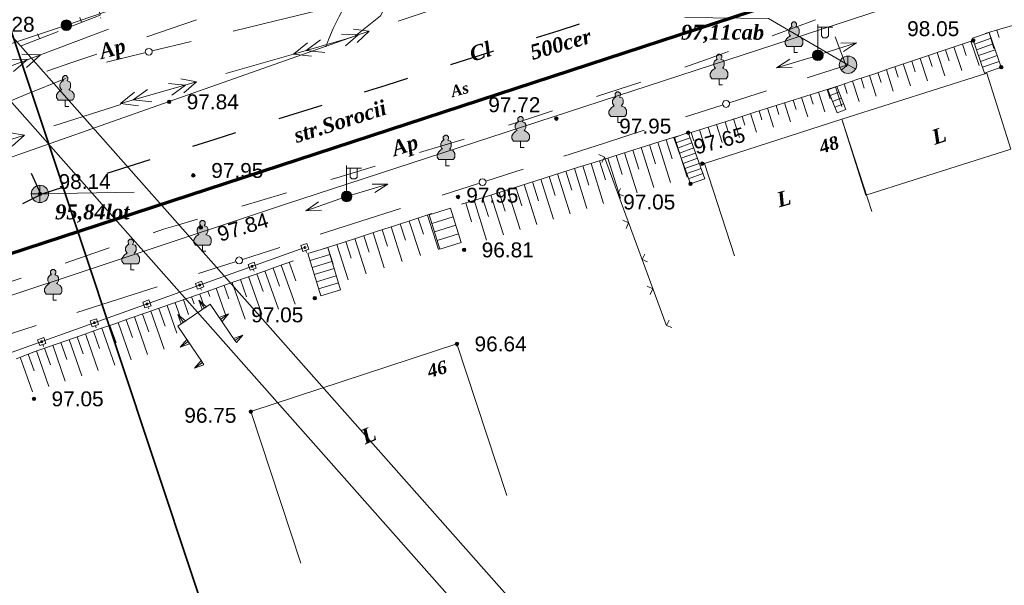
# Model space of a CAD drawing. Header units: millimetres. Extents: x 9396 to 25236, y 15106 to 31102.
# Tile 55 of 256: x 10199 to 10311, y 16457 to 16521. Entities that reach past the tile are written whole.
import ezdxf
from ezdxf.enums import TextEntityAlignment as Align

# ---------------------------------------------------------------- set-up
doc = ezdxf.new("R2010")
doc.units = ezdxf.units.MM
doc.linetypes.add('DIVIDE', pattern=[1.25, 0.5, -0.25, 0, -0.25, 0, -0.25])
doc.linetypes.add('HIDDEN', pattern=[0.375, 0.25, -0.125])
for name, color, linetype, lineweight, true_color in [('1001010', 7, 'Continuous', 9, 0x000000), ('10010110', 7, 'Continuous', 20, 0xa25100), ('10010212', 7, 'Continuous', 9, 0x000000), ('10010230', 7, 'Continuous', 20, 0x000000), ('1060000', 7, 'Continuous', 9, 0x000000), ('2030003', 7, 'Continuous', 9, 0x000000), ('21100200', 7, 'HIDDEN', 0, 0x800080), ('3000105', 7, 'DIVIDE', 9, 0x000000), ('3000130', 7, 'Continuous', 9, 0x000000), ('3000220', 7, 'Continuous', 9, 0x000000), ('3000260', 7, 'Continuous', 9, 0x000000), ('4000210', 7, 'Continuous', 9, 0x000000), ('5010210', 7, 'Continuous', 20, 0x008000), ('5010320', 7, 'Continuous', 20, 0x800000), ('5010430', 7, 'Continuous', 9, 0x000000), ('6011210', 1, 'Continuous', 9, 0xff0000), ('6011300', 1, 'Continuous', 20, 0xff0000), ('8010110', 7, 'Continuous', 20, 0x0080ff), ('8010200', 7, 'Continuous', 9, 0x000000), ('9010120', 7, 'Continuous', 20, 0x000000), ('9010200', 7, 'Continuous', 9, 0x000000)]:
    doc.layers.add(name, color=color, linetype=linetype, lineweight=lineweight, true_color=true_color)
for name, color, linetype, lineweight in [('text', 7, 'Continuous', 15), ('Канализация', 1, 'Continuous', 70), ('Рамка', 7, 'Continuous', 35)]:
    doc.layers.add(name, color=color, linetype=linetype, lineweight=lineweight)
doc.styles.add('1', font='timesbi.ttf', dxfattribs={"height": 0.00127})
doc.styles.add('10', font='timesbi.ttf', dxfattribs={"height": 0.001481})
doc.styles.add('12', font='timesbi.ttf', dxfattribs={"height": 0.001693})
doc.styles.add('13', font='timesbi.ttf', dxfattribs={"height": 0.001693})
doc.styles.add('2', font='timesbi.ttf', dxfattribs={"height": 0.001693})
doc.styles.add('3', font='timesbi.ttf', dxfattribs={"height": 0.001693})
doc.styles.add('9', font='timesbi.ttf', dxfattribs={"height": 0.001693})
doc.styles.add('F2', font='arial.ttf', dxfattribs={"height": 0.001693})

# ---------------------------------------------------------------- blocks, each defined once
blk = doc.blocks.new('SYMBOL21100200')
at = {"true_color": 0x800080}
h = blk.add_hatch(color=216, dxfattribs=at)
edge = h.paths.add_edge_path()
edge.add_arc((0, 0), 0.1, 0, 360)
at = {"color": 216, "linetype": 'Continuous', "lineweight": 0, "true_color": 0x800080}
blk.add_circle((0, 0), 0.1, dxfattribs=at)
blk = doc.blocks.new('SYMBOL5010430')
at = {"true_color": 0xffffff}
h = blk.add_hatch(color=7, dxfattribs=at)
edge = h.paths.add_edge_path()
edge.add_arc((0, 0), 0.495, 0, 360)
at = {"color": 18, "linetype": 'Continuous', "lineweight": 0, "true_color": 0x000000, "flags": 128}
for points in [[(-0.495, 0), (0.495, 0)], [(0, -0.495), (0, 0.495)]]:
    blk.add_lwpolyline(points, dxfattribs=at)
at = {"color": 18, "linetype": 'Continuous', "lineweight": 0, "true_color": 0x000000}
blk.add_circle((0, 0), 0.495, dxfattribs=at)
blk = doc.blocks.new('SYMBOL9010200')
at = {"true_color": 0xffffff}
h = blk.add_hatch(color=7, dxfattribs=at)
edge = h.paths.add_edge_path()
edge.add_arc((0.01, 0), 0.495, 0, 360)
at = {"color": 18, "linetype": 'Continuous', "lineweight": 0, "true_color": 0x000000, "flags": 128}
for points in [[(0.0025, 0.0025), (-0.3845, -0.3005)], [(0.0025, 0.007), (-0.007, 0.495)], [(0.005, 0), (0.44, -0.238)]]:
    blk.add_lwpolyline(points, dxfattribs=at)
at = {"color": 18, "linetype": 'Continuous', "lineweight": 0, "true_color": 0x000000}
blk.add_circle((0.01, 0), 0.495, dxfattribs=at)
blk = doc.blocks.new('SYMBOL2030003')
at = {"true_color": 0xffffff}
h = blk.add_hatch(color=7, dxfattribs=at)
edge = h.paths.add_edge_path()
edge.add_arc((0, 0), 0.3, 0, 360)
at = {"true_color": 0x000000}
h = blk.add_hatch(color=18, dxfattribs=at)
edge = h.paths.add_edge_path()
edge.add_arc((0, 0), 0.1, 0, 360)
at = {"color": 18, "linetype": 'Continuous', "lineweight": 0, "true_color": 0x000000, "flags": 128}
for points in [[(0, 0.3), (0, 1.75)], [(0, 1.6), (0.85, 1.6)], [(0.2, 1.6), (0.2, 1.1), (0.3, 1), (0.5, 1), (0.6, 1.1), (0.6, 1.6)]]:
    blk.add_lwpolyline(points, dxfattribs=at)
at = {"color": 18, "linetype": 'Continuous', "lineweight": 0, "true_color": 0x000000}
for radius in [0.3, 0.1]:
    blk.add_circle((0, 0), radius, dxfattribs=at)
blk = doc.blocks.new('SYMBOL4000210')
at = {"true_color": 0xffffff}
blk.add_hatch(color=7, dxfattribs=at).paths.add_polyline_path([(0.05, 1.75), (-0.05, 1.75), (-0.15, 1.65), (-0.15, 1.55), (-0.1, 1.45), (-0.15, 1.45), (-0.25, 1.35), (-0.3, 1.25), (-0.3, 1.1), (-0.25, 1), (-0.2, 0.95), (-0.3, 0.9), (-0.35, 0.85), (-0.4, 0.8), (-0.5, 0.65), (-0.5, 0.5), (-0.4, 0.35), (-0.3, 0.35), (-0.1, 0.35), (0, 0.35), (0.15, 0.35), (0.4, 0.35), (0.45, 0.4), (0.5, 0.5), (0.5, 0.7), (0.4, 0.85), (0.2, 0.95), (0.25, 1), (0.3, 1.1), (0.3, 1.3), (0.25, 1.4), (0.1, 1.45), (0.15, 1.55), (0.15, 1.65)])
at = {"color": 18, "linetype": 'Continuous', "lineweight": 0, "true_color": 0x000000, "flags": 128}
blk.add_lwpolyline([(0.05, 1.75), (-0.05, 1.75), (-0.15, 1.65), (-0.15, 1.55), (-0.1, 1.45), (-0.15, 1.45), (-0.25, 1.35), (-0.3, 1.25), (-0.3, 1.1), (-0.25, 1), (-0.2, 0.95), (-0.3, 0.9), (-0.35, 0.85), (-0.4, 0.8), (-0.5, 0.65), (-0.5, 0.5), (-0.4, 0.35), (-0.3, 0.35), (-0.1, 0.35), (0, 0.35), (0.15, 0.35), (0.4, 0.35), (0.45, 0.4), (0.5, 0.5), (0.5, 0.7), (0.4, 0.85), (0.2, 0.95), (0.25, 1), (0.3, 1.1), (0.3, 1.3), (0.25, 1.4), (0.1, 1.45), (0.15, 1.55), (0.15, 1.65), (0.05, 1.75)], close=True, dxfattribs=at)
blk.add_lwpolyline([(0, 0.35), (0, 0), (0.2, 0)], dxfattribs=at)
blk = doc.blocks.new('SYMBOL8010200')
at = {"true_color": 0x000000}
h = blk.add_hatch(color=18, dxfattribs=at)
edge = h.paths.add_edge_path()
edge.add_arc((0, 0), 0.3, 0, 360)
at = {"color": 18, "linetype": 'Continuous', "lineweight": 0, "true_color": 0x000000}
blk.add_circle((0, 0), 0.3, dxfattribs=at)

msp = doc.modelspace()

# ---------------------------------------------------------------- linework, layer by layer
at = {"layer": '1001010', "color": 253}
for p, q in [((10295.33, 16501.13, 181.34), (10292.6, 16509.74, 181.34)), ((10280.37, 16494.23, 175.12), (10276.99, 16504.7, 175.12))]:
    msp.add_line(p, q, dxfattribs=at)
for points in [[(10292.6, 16509.74, 181.34), (10309.07, 16514.96, 181.34), (10311.8, 16506.35, 181.34), (10295.33, 16501.13, 181.34)], [(10276.99, 16504.7, 175.12), (10292.6, 16509.74, 175.12), (10295.98, 16499.27, 175.12)], [(10254.5, 16467, 114.16), (10248.85, 16484.22, 125.68), (10225.43, 16476.53, 125.68), (10231.09, 16459.31, 114.16)]]:
    msp.add_polyline3d(points, dxfattribs=at)
at = {"layer": '10010110'}
msp.add_polyline3d([(10242.43, 16531.38, 91.3), (10240.44, 16529.05, 81.22), (10238.78, 16526.87, 71.61), (10237.41, 16524.86, 63.28), (10236.32, 16523.05, 57.06), (10235.46, 16521.43, 53.74), (10234.8, 16520.04, 54.13), (10234.3, 16518.88, 59.04), (10233.95, 16517.98, 69.29)], dxfattribs=at)
at = {"layer": '10010212', "color": 253}
for p, q in [((10310.64, 16520, 103.78), (10312.4, 16520.52, 103.78)), ((10308.88, 16519.48, 103.78), (10310.64, 16520, 103.78)), ((10309.32, 16519.61, 103.78), (10309.86, 16517.79, 103.78)), ((10310.2, 16519.87, 103.78), (10310.45, 16519.01, 103.78)), ((10307.73, 16518.77, 114.22), (10305.81, 16518.12, 114.22)), ((10306.29, 16518.28, 114.22), (10306.73, 16516.98, 114.22)), ((10307.25, 16518.61, 114.22), (10308.18, 16515.86, 114.22)), ((10303.89, 16517.47, 114.22), (10301.97, 16516.83, 114.22)), ((10303.41, 16517.31, 114.22), (10304.28, 16514.69, 114.22)), ((10305.81, 16518.12, 114.22), (10303.89, 16517.47, 114.22)), ((10304.37, 16517.64, 114.22), (10304.8, 16516.37, 114.22)), ((10305.33, 16517.96, 114.22), (10306.23, 16515.27, 114.22)), ((10300.05, 16516.18, 114.22), (10298.13, 16515.53, 114.22)), ((10299.57, 16516.02, 114.22), (10300.38, 16513.52, 114.22)), ((10301.97, 16516.83, 114.22), (10300.05, 16516.18, 114.22)), ((10300.53, 16516.34, 114.22), (10300.93, 16515.14, 114.22)), ((10301.49, 16516.66, 114.22), (10302.33, 16514.1, 114.22)), ((10302.45, 16516.99, 114.22), (10302.86, 16515.75, 114.22)), ((10296.21, 16514.88, 114.22), (10294.28, 16514.24, 114.22)), ((10298.13, 16515.53, 114.22), (10296.21, 16514.88, 114.22)), ((10296.69, 16515.05, 114.22), (10297.06, 16513.9, 114.22)), ((10297.65, 16515.37, 114.22), (10298.43, 16512.93, 114.22)), ((10298.61, 16515.69, 114.22), (10298.99, 16514.52, 114.22)), ((10294.28, 16514.24, 114.22), (10292.36, 16513.59, 114.22)), ((10292.84, 16513.75, 114.22), (10293.19, 16512.67, 114.22)), ((10293.8, 16514.07, 114.22), (10294.54, 16511.76, 114.22)), ((10294.77, 16514.4, 114.22), (10295.12, 16513.29, 114.22)), ((10295.73, 16514.72, 114.22), (10296.49, 16512.35, 114.22)), ((10290.43, 16512.97, 114.22), (10288.5, 16512.36, 114.22)), ((10289.95, 16512.82, 114.22), (10290.65, 16510.6, 114.22)), ((10292.37, 16513.58, 114.22), (10290.43, 16512.97, 114.22)), ((10290.92, 16513.12, 114.22), (10291.25, 16512.06, 114.22)), ((10291.88, 16513.43, 114.22), (10292.59, 16511.18, 114.22)), ((10286.57, 16511.75, 114.22), (10284.63, 16511.14, 114.22)), ((10286.08, 16511.6, 114.22), (10286.77, 16509.43, 114.22)), ((10288.5, 16512.36, 114.22), (10286.57, 16511.75, 114.22)), ((10287.05, 16511.9, 114.22), (10287.38, 16510.86, 114.22)), ((10288.02, 16512.21, 114.22), (10288.71, 16510.01, 114.22)), ((10288.98, 16512.51, 114.22), (10289.31, 16511.46, 114.22)), ((10282.7, 16510.53, 114.22), (10280.77, 16509.92, 114.22)), ((10282.22, 16510.38, 114.22), (10282.88, 16508.27, 114.22)), ((10284.63, 16511.14, 114.22), (10282.7, 16510.53, 114.22)), ((10283.18, 16510.68, 114.22), (10283.5, 16509.67, 114.22)), ((10284.15, 16510.99, 114.22), (10284.82, 16508.85, 114.22)), ((10285.12, 16511.29, 114.22), (10285.44, 16510.27, 114.22)), ((10278.83, 16509.31, 114.22), (10276.9, 16508.7, 114.22)), ((10280.77, 16509.92, 114.22), (10278.83, 16509.31, 114.22)), ((10279.31, 16509.46, 114.22), (10279.63, 16508.48, 114.22)), ((10280.28, 16509.77, 114.22), (10280.94, 16507.68, 114.22)), ((10281.25, 16510.07, 114.22), (10281.56, 16509.07, 114.22)), ((10276.9, 16508.7, 114.22), (10274.96, 16508.09, 114.22)), ((10275.45, 16508.25, 114.22), (10275.75, 16507.28, 114.22)), ((10276.41, 16508.55, 114.22), (10277.06, 16506.52, 114.22)), ((10277.38, 16508.85, 114.22), (10277.69, 16507.88, 114.22)), ((10278.35, 16509.16, 114.22), (10279, 16507.1, 114.22)), ((10272.16, 16507.27, 140.02), (10270.26, 16506.67, 140.02)), ((10271.68, 16507.12, 140.02), (10273.12, 16502.56, 140.02)), ((10274.06, 16507.87, 140.02), (10272.16, 16507.27, 140.02)), ((10272.63, 16507.42, 140.02), (10273.31, 16505.26, 140.02)), ((10273.58, 16507.72, 140.02), (10275.02, 16503.16, 140.02)), ((10268.36, 16506.07, 140.02), (10266.46, 16505.47, 140.02)), ((10267.88, 16505.92, 140.02), (10269.32, 16501.37, 140.02)), ((10270.26, 16506.67, 140.02), (10268.36, 16506.07, 140.02)), ((10268.83, 16506.22, 140.02), (10269.51, 16504.07, 140.02)), ((10269.78, 16506.52, 140.02), (10271.22, 16501.97, 140.02)), ((10270.73, 16506.82, 140.02), (10271.41, 16504.66, 140.02)), ((10264.56, 16504.87, 140.02), (10262.66, 16504.28, 140.02)), ((10266.46, 16505.47, 140.02), (10264.56, 16504.87, 140.02)), ((10265.04, 16505.02, 140.02), (10265.72, 16502.87, 140.02)), ((10265.99, 16505.32, 140.02), (10267.42, 16500.78, 140.02)), ((10266.94, 16505.62, 140.02), (10267.62, 16503.47, 140.02)), ((10260.76, 16503.68, 140.02), (10258.87, 16503.08, 140.02)), ((10262.66, 16504.28, 140.02), (10260.76, 16503.68, 140.02)), ((10261.24, 16503.83, 140.02), (10261.92, 16501.68, 140.02)), ((10262.19, 16504.13, 140.02), (10263.62, 16499.59, 140.02)), ((10263.14, 16504.43, 140.02), (10263.82, 16502.27, 140.02)), ((10264.09, 16504.72, 140.02), (10265.52, 16500.18, 140.02)), ((10258.87, 16503.08, 140.02), (10256.97, 16502.48, 140.02)), ((10257.44, 16502.63, 140.02), (10258.12, 16500.48, 140.02)), ((10258.39, 16502.93, 140.02), (10259.82, 16498.4, 140.02)), ((10259.34, 16503.23, 140.02), (10260.02, 16501.08, 140.02)), ((10260.29, 16503.53, 140.02), (10261.72, 16498.99, 140.02)), ((10255.07, 16501.88, 140.02), (10253.17, 16501.28, 140.02)), ((10253.65, 16501.43, 140.02), (10254.32, 16499.29, 140.02)), ((10254.59, 16501.73, 140.02), (10256.02, 16497.21, 140.02)), ((10256.97, 16502.48, 140.02), (10255.07, 16501.88, 140.02)), ((10255.54, 16502.03, 140.02), (10256.22, 16499.89, 140.02)), ((10256.49, 16502.33, 140.02), (10257.92, 16497.8, 140.02)), ((10251.27, 16500.68, 140.02), (10249.37, 16500.08, 140.02)), ((10250.8, 16500.53, 140.02), (10252.22, 16496.02, 140.02)), ((10253.17, 16501.28, 140.02), (10251.27, 16500.68, 140.02)), ((10251.75, 16500.83, 140.02), (10252.42, 16498.69, 140.02)), ((10252.7, 16501.13, 140.02), (10254.12, 16496.61, 140.02)), ((10249.85, 16500.23, 140.02), (10250.52, 16498.09, 140.02)), ((10243.94, 16498.35, 140.02), (10241.88, 16497.68, 140.02)), ((10243.43, 16498.18, 140.02), (10244.7, 16494.26, 140.02)), ((10246, 16499.02, 140.02), (10243.94, 16498.35, 140.02)), ((10244.46, 16498.51, 140.02), (10245.05, 16496.67, 140.02)), ((10245.49, 16498.85, 140.02), (10246.75, 16494.96, 140.02)), ((10239.82, 16497.01, 140.02), (10237.76, 16496.35, 140.02)), ((10241.88, 16497.68, 140.02), (10239.82, 16497.01, 140.02)), ((10240.34, 16497.18, 140.02), (10240.94, 16495.31, 140.02)), ((10241.37, 16497.51, 140.02), (10242.64, 16493.57, 140.02)), ((10242.4, 16497.85, 140.02), (10243, 16495.99, 140.02)), ((10237.76, 16496.35, 140.02), (10235.7, 16495.68, 140.02)), ((10236.22, 16495.85, 140.02), (10236.83, 16493.95, 140.02)), ((10237.25, 16496.18, 140.02), (10238.54, 16492.18, 140.02)), ((10238.28, 16496.51, 140.02), (10238.89, 16494.63, 140.02)), ((10239.31, 16496.85, 140.02), (10240.59, 16492.87, 140.02)), ((10235.7, 16495.68, 140.02), (10233.64, 16495.01, 140.02)), ((10234.16, 16495.18, 140.02), (10234.77, 16493.27, 140.02)), ((10235.19, 16495.51, 140.02), (10236.49, 16491.48, 140.02)), ((10228.41, 16493.01, 155.1), (10230.27, 16493.67, 155.1)), ((10226.56, 16492.35, 155.1), (10228.41, 16493.01, 155.1)), ((10227.02, 16492.51, 155.1), (10228.57, 16488.17, 155.1)), ((10227.95, 16492.84, 155.1), (10228.68, 16490.79, 155.1)), ((10228.88, 16493.17, 155.1), (10230.45, 16488.74, 155.1)), ((10229.8, 16493.5, 155.1), (10230.55, 16491.4, 155.1)), ((10222.86, 16491.03, 155.1), (10224.71, 16491.69, 155.1)), ((10224.25, 16491.53, 155.1), (10224.95, 16489.55, 155.1)), ((10224.71, 16491.69, 155.1), (10226.56, 16492.35, 155.1)), ((10225.17, 16491.86, 155.1), (10226.69, 16487.6, 155.1)), ((10226.1, 16492.19, 155.1), (10226.82, 16490.17, 155.1)), ((10219.15, 16489.72, 155.1), (10221.01, 16490.38, 155.1)), ((10220.54, 16490.21, 155.1), (10220.76, 16489.59, 155.1)), ((10221.01, 16490.38, 155.1), (10222.86, 16491.03, 155.1)), ((10221.47, 16490.54, 155.1), (10222.61, 16487.33, 155.1)), ((10222.39, 16490.87, 155.1), (10222.93, 16489.35, 155.1)), ((10223.32, 16491.2, 155.1), (10224.8, 16487.02, 155.1)), ((10217.3, 16489.06, 155.1), (10219.15, 16489.72, 155.1)), ((10217.76, 16489.23, 155.1), (10218.36, 16487.56, 155.1)), ((10218.69, 16489.55, 155.1), (10218.97, 16488.76, 155.1)), ((10219.62, 16489.88, 155.1), (10220.08, 16488.58, 155.1)), ((10213.59, 16487.77, 155.1), (10215.44, 16488.42, 155.1)), ((10214.98, 16488.26, 155.1), (10215.7, 16486.22, 155.1)), ((10215.44, 16488.42, 155.1), (10217.3, 16489.06, 155.1)), ((10215.91, 16488.58, 155.1), (10217.03, 16485.43, 155.1)), ((10216.84, 16488.9, 155.1), (10217.36, 16487.41, 155.1)), ((10209.87, 16486.48, 155.1), (10211.73, 16487.13, 155.1)), ((10211.27, 16486.97, 155.1), (10211.97, 16484.96, 155.1)), ((10211.73, 16487.13, 155.1), (10213.59, 16487.77, 155.1)), ((10212.19, 16487.29, 155.1), (10213.7, 16483.01, 155.1)), ((10213.12, 16487.61, 155.1), (10213.84, 16485.59, 155.1)), ((10214.05, 16487.93, 155.1), (10215.58, 16483.62, 155.1)), ((10206.16, 16485.19, 155.1), (10208.02, 16485.84, 155.1)), ((10208.02, 16485.84, 155.1), (10209.87, 16486.48, 155.1)), ((10208.48, 16486, 155.1), (10209.96, 16481.8, 155.1)), ((10209.41, 16486.32, 155.1), (10210.11, 16484.34, 155.1)), ((10210.34, 16486.64, 155.1), (10211.83, 16482.41, 155.1)), ((10204.3, 16484.54, 155.1), (10206.16, 16485.19, 155.1)), ((10204.77, 16484.71, 155.1), (10206.21, 16480.59, 155.1)), ((10205.7, 16485.03, 155.1), (10206.38, 16483.08, 155.1)), ((10206.63, 16485.35, 155.1), (10208.08, 16481.2, 155.1)), ((10207.55, 16485.67, 155.1), (10208.24, 16483.71, 155.1)), ((10200.59, 16483.25, 155.1), (10202.45, 16483.9, 155.1)), ((10201.98, 16483.74, 155.1), (10202.65, 16481.83, 155.1)), ((10202.45, 16483.9, 155.1), (10204.3, 16484.54, 155.1)), ((10202.91, 16484.06, 155.1), (10204.33, 16479.99, 155.1)), ((10203.84, 16484.38, 155.1), (10204.51, 16482.45, 155.1)), ((10198.76, 16482.53, 155.1), (10200.6, 16483.24, 155.1)), ((10199.22, 16482.71, 155.1), (10200.61, 16478.78, 155.1)), ((10200.14, 16483.06, 155.1), (10200.81, 16481.18, 155.1)), ((10201.06, 16483.42, 155.1), (10202.46, 16479.38, 155.1))]:
    msp.add_line(p, q, dxfattribs=at)
at = {"layer": '10010230', "color": 253}
for p, q in [((10220.15, 16488.29, 140.02), (10219.53, 16489.2, 140.02)), ((10217.76, 16486.66, 140.02), (10217.14, 16487.57, 140.02)), ((10221.98, 16487, 140.02), (10222.89, 16487.62, 140.02)), ((10223.61, 16484.61, 140.02), (10224.52, 16485.23, 140.02)), ((10218.3, 16484.48, 140.02), (10217.4, 16483.86, 140.02)), ((10219.93, 16482.09, 140.02), (10219.02, 16481.47, 140.02))]:
    msp.add_line(p, q, dxfattribs=at)
for points in [[(10220.39, 16488.45, 140.02), (10219.53, 16489.2, 140.02), (10219.91, 16488.13, 140.02)], [(10223.61, 16484.61, 140.02), (10220.8, 16488.73, 140.02), (10217.12, 16486.22, 140.02), (10219.93, 16482.09, 140.02)], [(10218, 16486.83, 140.02), (10217.14, 16487.57, 140.02), (10217.52, 16486.5, 140.02)], [(10222.15, 16486.76, 140.02), (10222.89, 16487.62, 140.02), (10221.82, 16487.23, 140.02)], [(10218.14, 16484.72, 140.02), (10217.4, 16483.86, 140.02), (10218.47, 16484.24, 140.02)], [(10223.78, 16484.37, 140.02), (10224.52, 16485.23, 140.02), (10223.45, 16484.85, 140.02)], [(10219.77, 16482.33, 140.02), (10219.02, 16481.47, 140.02), (10220.1, 16481.85, 140.02)]]:
    msp.add_polyline3d(points, dxfattribs=at)
for points in [[(10220.39, 16488.45, 140.02), (10219.53, 16489.2, 140.02), (10219.91, 16488.13, 140.02), (10220.39, 16488.45, 140.02)], [(10218, 16486.83, 140.02), (10217.14, 16487.57, 140.02), (10217.52, 16486.5, 140.02), (10218, 16486.83, 140.02)], [(10222.15, 16486.76, 140.02), (10222.89, 16487.62, 140.02), (10221.82, 16487.23, 140.02), (10222.15, 16486.76, 140.02)], [(10218.14, 16484.72, 140.02), (10217.4, 16483.86, 140.02), (10218.47, 16484.24, 140.02), (10218.14, 16484.72, 140.02)], [(10223.78, 16484.37, 140.02), (10224.52, 16485.23, 140.02), (10223.45, 16484.85, 140.02), (10223.78, 16484.37, 140.02)], [(10219.77, 16482.33, 140.02), (10219.02, 16481.47, 140.02), (10220.1, 16481.85, 140.02), (10219.77, 16482.33, 140.02)]]:
    msp.add_polyline3d(points, close=True, dxfattribs=at)
at = {"layer": '1060000', "color": 253}
for p, q in [((10309.55, 16518.95, 98.46), (10307.65, 16518.28, 98.46)), ((10309.78, 16518.29, 98.46), (10307.88, 16517.62, 98.46)), ((10310.01, 16517.63, 98.46), (10308.11, 16516.97, 98.46)), ((10310.24, 16516.97, 98.46), (10308.34, 16516.31, 98.46)), ((10310.47, 16516.31, 98.46), (10308.57, 16515.65, 98.46)), ((10291.27, 16512.42, 114.22), (10292.26, 16512.81, 114.22)), ((10291.53, 16511.77, 114.22), (10292.51, 16512.15, 114.22)), ((10291.79, 16511.11, 114.22), (10292.77, 16511.5, 114.22)), ((10275.34, 16507.64, 114.22), (10273.71, 16507.05, 114.22)), ((10275.55, 16507.06, 114.22), (10273.92, 16506.47, 114.22)), ((10275.76, 16506.48, 114.22), (10274.12, 16505.89, 114.22)), ((10275.97, 16505.89, 114.22), (10274.33, 16505.31, 114.22)), ((10276.18, 16505.31, 114.22), (10274.54, 16504.73, 114.22)), ((10276.39, 16504.73, 114.22), (10274.75, 16504.14, 114.22)), ((10276.6, 16504.15, 114.22), (10274.96, 16503.56, 114.22)), ((10276.8, 16503.57, 114.22), (10275.17, 16502.98, 114.22)), ((10201.46, 16501.26, 196.28), (10212.18, 16501.44, 196.28)), ((10246.01, 16497.91, 140.02), (10248.42, 16498.66, 140.02)), ((10246.31, 16496.94, 140.02), (10248.72, 16497.69, 140.02)), ((10246.61, 16495.97, 140.02), (10249.02, 16496.72, 140.02)), ((10234.4, 16494.38, 119.95), (10232.15, 16493.69, 119.95)), ((10234.64, 16493.57, 119.95), (10232.4, 16492.89, 119.95)), ((10234.88, 16492.77, 119.94), (10232.64, 16492.09, 119.94)), ((10235.13, 16491.97, 119.94), (10232.88, 16491.29, 119.94)), ((10235.37, 16491.17, 119.93), (10233.13, 16490.49, 119.93))]:
    msp.add_line(p, q, dxfattribs=at)
for points in [[(10207.03, 16508.52, 109.06), (10237.32, 16519.21, 109.06), (10240.15, 16521.49, 109.06), (10242.27, 16525.57, 109.06), (10242.76, 16529.3, 109.06), (10242.25, 16532.52, 109.06)], [(10193.11, 16488.07, 188.43), (10229.26, 16500.06, 188.43), (10315.52, 16528.23, 188.43)], [(10293.27, 16515.93, 196.18), (10284.25, 16521.19, 191.1), (10274.73, 16521.28, 191.1)], [(10144.71, 16479.2, 193.67), (10160.4, 16489.2, 196.56), (10183.81, 16500.53, 196.7), (10197.13, 16505.04, 196.61), (10207.49, 16508.69, 196.28)]]:
    msp.add_polyline3d(points, dxfattribs=at)
for points in [[(10307.42, 16518.94, 98.46), (10308.81, 16514.99, 98.46), (10310.7, 16515.66, 98.46), (10309.32, 16519.61, 98.46), (10307.42, 16518.94, 98.46)], [(10292, 16513.46, 114.22), (10293.03, 16510.85, 114.22), (10292.04, 16510.46, 114.22), (10291.01, 16513.08, 114.22), (10292, 16513.46, 114.22)], [(10273.5, 16507.63, 114.22), (10275.38, 16502.4, 114.22), (10277.01, 16502.99, 114.22), (10275.13, 16508.22, 114.22), (10273.5, 16507.63, 114.22)], [(10248.12, 16499.63, 140.02), (10249.32, 16495.74, 140.02), (10246.91, 16495, 140.02), (10245.71, 16498.89, 140.02), (10248.12, 16499.63, 140.02)], [(10231.91, 16494.5, 119.96), (10233.37, 16489.68, 119.92), (10235.61, 16490.36, 119.92), (10234.16, 16495.18, 119.96), (10231.91, 16494.5, 119.96)]]:
    msp.add_polyline3d(points, close=True, dxfattribs=at)
at = {"layer": '3000105', "color": 253}
msp.add_line((10208.2, 16522.05, 67.63), (10208.42, 16520.98, 67.63), dxfattribs=at)
at = {"layer": '3000130', "color": 253}
for p, q in [((10231.57, 16495.17, 119.94), (10195.67, 16482.34, 119.94)), ((10231.77, 16494.61, 119.94), (10231.68, 16494.85, 119.94)), ((10225.79, 16492.47, 119.94), (10225.7, 16492.71, 119.94)), ((10219.81, 16490.33, 119.94), (10219.72, 16490.57, 119.94)), ((10213.82, 16488.19, 119.94), (10213.74, 16488.43, 119.94)), ((10207.84, 16486.06, 119.94), (10207.76, 16486.29, 119.94)), ((10201.86, 16483.92, 119.94), (10201.78, 16484.15, 119.94))]:
    msp.add_line(p, q, dxfattribs=at)
for points in [[(10231.8, 16495.63, 119.94), (10231.1, 16495.38, 119.94), (10231.34, 16494.72, 119.94), (10232.03, 16494.97, 119.94), (10231.8, 16495.63, 119.94)], [(10231.57, 16495.07, 119.94), (10231.62, 16495.09, 119.94), (10231.66, 16495.12, 119.94), (10231.67, 16495.17, 119.94), (10231.66, 16495.23, 119.94), (10231.62, 16495.26, 119.94), (10231.57, 16495.28, 119.94), (10231.52, 16495.26, 119.94), (10231.48, 16495.23, 119.94), (10231.46, 16495.17, 119.94), (10231.48, 16495.12, 119.94), (10231.52, 16495.09, 119.94), (10231.57, 16495.07, 119.94)], [(10225.82, 16493.49, 119.94), (10225.12, 16493.24, 119.94), (10225.35, 16492.58, 119.94), (10226.05, 16492.83, 119.94), (10225.82, 16493.49, 119.94)], [(10225.59, 16492.93, 119.94), (10225.64, 16492.95, 119.94), (10225.67, 16492.98, 119.94), (10225.69, 16493.04, 119.94), (10225.67, 16493.09, 119.94), (10225.64, 16493.13, 119.94), (10225.59, 16493.14, 119.94), (10225.53, 16493.13, 119.94), (10225.5, 16493.09, 119.94), (10225.48, 16493.04, 119.94), (10225.5, 16492.98, 119.94), (10225.53, 16492.95, 119.94), (10225.59, 16492.93, 119.94)], [(10219.83, 16491.35, 119.94), (10219.14, 16491.1, 119.94), (10219.37, 16490.44, 119.94), (10220.07, 16490.69, 119.94), (10219.83, 16491.35, 119.94)], [(10219.6, 16490.79, 119.94), (10219.66, 16490.81, 119.94), (10219.69, 16490.85, 119.94), (10219.71, 16490.9, 119.94), (10219.69, 16490.95, 119.94), (10219.66, 16490.99, 119.94), (10219.6, 16491, 119.94), (10219.55, 16490.99, 119.94), (10219.51, 16490.95, 119.94), (10219.5, 16490.9, 119.94), (10219.51, 16490.85, 119.94), (10219.55, 16490.81, 119.94), (10219.6, 16490.79, 119.94)], [(10213.85, 16489.21, 119.94), (10213.16, 16488.96, 119.94), (10213.39, 16488.3, 119.94), (10214.09, 16488.55, 119.94), (10213.85, 16489.21, 119.94)], [(10213.62, 16488.66, 119.94), (10213.67, 16488.67, 119.94), (10213.71, 16488.71, 119.94), (10213.72, 16488.76, 119.94), (10213.71, 16488.81, 119.94), (10213.67, 16488.85, 119.94), (10213.62, 16488.86, 119.94), (10213.57, 16488.85, 119.94), (10213.53, 16488.81, 119.94), (10213.52, 16488.76, 119.94), (10213.53, 16488.71, 119.94), (10213.57, 16488.67, 119.94), (10213.62, 16488.66, 119.94)], [(10207.87, 16487.07, 119.94), (10207.17, 16486.83, 119.94), (10207.41, 16486.17, 119.94), (10208.11, 16486.42, 119.94), (10207.87, 16487.07, 119.94)], [(10207.64, 16486.52, 119.94), (10207.69, 16486.53, 119.94), (10207.73, 16486.57, 119.94), (10207.74, 16486.62, 119.94), (10207.73, 16486.67, 119.94), (10207.69, 16486.71, 119.94), (10207.64, 16486.72, 119.94), (10207.59, 16486.71, 119.94), (10207.55, 16486.67, 119.94), (10207.54, 16486.62, 119.94), (10207.55, 16486.57, 119.94), (10207.59, 16486.53, 119.94), (10207.64, 16486.52, 119.94)], [(10201.89, 16484.94, 119.94), (10201.19, 16484.69, 119.94), (10201.43, 16484.03, 119.94), (10202.13, 16484.28, 119.94), (10201.89, 16484.94, 119.94)], [(10201.66, 16484.38, 119.94), (10201.71, 16484.39, 119.94), (10201.75, 16484.43, 119.94), (10201.76, 16484.48, 119.94), (10201.75, 16484.53, 119.94), (10201.71, 16484.57, 119.94), (10201.66, 16484.58, 119.94), (10201.61, 16484.57, 119.94), (10201.57, 16484.53, 119.94), (10201.56, 16484.48, 119.94), (10201.57, 16484.43, 119.94), (10201.61, 16484.39, 119.94), (10201.66, 16484.38, 119.94)]]:
    msp.add_polyline3d(points, close=True, dxfattribs=at)
at = {"layer": '3000220', "color": 253}
for p, q in [((10204.09, 16519.94, 196.4), (10208.3, 16521.57, 196.4)), ((10206.2, 16520.75, 196.4), (10205.98, 16521.31, 196.4)), ((10199.32, 16518.08, 196.4), (10203.52, 16519.71, 196.4)), ((10201.42, 16518.9, 196.4), (10201.2, 16519.46, 196.4))]:
    msp.add_line(p, q, dxfattribs=at)
at = {"layer": '3000260', "color": 253}
msp.add_line((10265.6, 16505.45, 187.56), (10272.63, 16486.37, 175.12), dxfattribs=at)
for points in [[(10264.96, 16505.75, 181.34), (10265.61, 16505.44, 181.34), (10265.3, 16504.81, 181.34)], [(10267.45, 16501.88, 181.34), (10267.14, 16501.28, 181.34), (10267.76, 16501.04, 181.34)], [(10267.71, 16498.27, 181.34), (10268.36, 16497.96, 181.34), (10268.06, 16497.33, 181.34)], [(10270.2, 16494.4, 181.34), (10269.89, 16493.8, 181.34), (10270.51, 16493.56, 181.34)], [(10270.47, 16490.79, 181.34), (10271.11, 16490.48, 181.34), (10270.81, 16489.85, 181.34)], [(10272.96, 16486.92, 181.34), (10272.65, 16486.32, 181.34), (10273.27, 16486.08, 181.34)]]:
    msp.add_polyline3d(points, dxfattribs=at)
at = {"layer": '5010210'}
for p, q in [((10219.27, 16521.04, 148.53), (10213.59, 16519.1, 148.53)), ((10284.65, 16519.23, 176.44), (10289.61, 16521.03, 176.44)), ((10205.07, 16516.18, 148.53), (10207.91, 16517.15, 148.53)), ((10279.69, 16517.44, 176.44), (10277.21, 16516.54, 176.44)), ((10202.23, 16515.2, 148.53), (10205.07, 16516.18, 148.53)), ((10277.21, 16516.54, 176.44), (10274.73, 16515.65, 176.44)), ((10264.72, 16512.31, 176.44), (10269.74, 16513.94, 176.44)), ((10259.71, 16510.68, 176.44), (10257.2, 16509.87, 176.44)), ((10257.2, 16509.87, 176.44), (10254.69, 16509.05, 176.44)), ((10244.61, 16505.95, 176.44), (10249.65, 16507.49, 176.44)), ((10239.56, 16504.41, 176.44), (10237.04, 16503.64, 176.44)), ((10224.4, 16499.88, 176.44), (10229.46, 16501.38, 176.44)), ((10219.35, 16498.38, 176.44), (10216.82, 16497.63, 176.44)), ((10204.33, 16493.41, 176.44), (10209.32, 16495.12, 176.44)), ((10199.34, 16491.7, 176.44), (10196.84, 16490.85, 176.44))]:
    msp.add_line(p, q, dxfattribs=at)
for points in [[(10237.04, 16503.64, 176.44), (10235.2, 16503.08, 176.44), (10234.52, 16502.88, 176.44)], [(10216.82, 16497.63, 176.44), (10215.51, 16497.24, 176.44), (10214.31, 16496.83, 176.44)]]:
    msp.add_polyline3d(points, dxfattribs=at)
at = {"layer": '5010320', "lineweight": 30}
for p, q in [((10260.34, 16519.8, 114.22), (10262.79, 16520.57, 114.22)), ((10257.9, 16519.03, 114.22), (10260.34, 16519.8, 114.22)), ((10253.02, 16517.49, 114.22), (10248.13, 16515.94, 114.22)), ((10240.81, 16513.63, 114.22), (10243.25, 16514.4, 114.22)), ((10238.36, 16512.85, 114.22), (10240.81, 16513.63, 114.22)), ((10233.48, 16511.31, 114.22), (10228.59, 16509.77, 114.22)), ((10221.27, 16507.45, 114.22), (10223.71, 16508.22, 114.22)), ((10218.83, 16506.68, 114.22), (10221.27, 16507.45, 114.22)), ((10213.94, 16505.13, 114.22), (10209.06, 16503.59, 114.22)), ((10200.48, 16503.6, 54.53), (10201.56, 16501.19, 54.53)), ((10201.73, 16501.27, 114.22), (10204.17, 16502.05, 114.22)), ((10199.51, 16500.18, 77.87), (10201.73, 16501.27, 77.87))]:
    msp.add_line(p, q, dxfattribs=at)
at = {"layer": '6011210'}
for p, q in [((10289.58, 16516.94, 93.15), (10294.24, 16518.43, 93.15)), ((10289.86, 16517, 191.1), (10285.17, 16515.59, 191.1)), ((10236.31, 16500.97, 191.1), (10241, 16502.37, 191.1)), ((10236.31, 16500.97, 189.06), (10231.69, 16499.32, 189.06))]:
    msp.add_line(p, q, dxfattribs=at)
for points in [[(10292.47, 16518.39, 93.15), (10294.24, 16518.43, 93.15), (10294.24, 16518.43, 93.15), (10292.78, 16517.44, 93.15)], [(10286.94, 16515.6, 191.1), (10285.17, 16515.59, 191.1), (10285.17, 16515.59, 191.1), (10286.66, 16516.56, 191.1)], [(10239.23, 16502.37, 191.1), (10241, 16502.37, 191.1), (10241, 16502.37, 191.1), (10239.52, 16501.41, 191.1)], [(10233.46, 16499.42, 189.06), (10231.69, 16499.32, 189.06), (10231.69, 16499.32, 189.06), (10233.13, 16500.36, 189.06)]]:
    msp.add_polyline3d(points, dxfattribs=at)
at = {"layer": '6011300'}
for p, q in [((10242.17, 16520.87, 115.51), (10249.73, 16523.44, 115.51)), ((10209.26, 16519.98, 93.24), (10201.51, 16517.07, 93.24)), ((10230.27, 16517.14, 115.51), (10231.88, 16518.43, 115.51)), ((10201.51, 16517.07, 93.24), (10199.39, 16517.13, 93.24)), ((10201.51, 16517.07, 93.24), (10199.95, 16515.63, 93.24)), ((10222.6, 16514.95, 115.51), (10230.27, 16517.14, 115.51)), ((10230.27, 16517.14, 115.51), (10232.32, 16516.9, 115.51)), ((10210.6, 16511.52, 115.51), (10219.24, 16513.99, 115.51)), ((10210.6, 16511.52, 115.51), (10212.21, 16512.81, 115.51)), ((10210.6, 16511.52, 115.51), (10212.65, 16511.27, 115.51)), ((10203.03, 16509, 115.51), (10210.64, 16511.42, 115.51)), ((10191.14, 16505.23, 115.51), (10199.7, 16507.95, 115.51))]:
    msp.add_line(p, q, dxfattribs=at)
for points in [[(10230.27, 16517.14, 115.51), (10236.28, 16518.86, 115.51), (10238.87, 16519.74, 115.51)], [(10235.71, 16519.41, 115.51), (10237.64, 16519.32, 115.51), (10236.17, 16518.08, 115.51)], [(10237.1, 16519.99, 115.51), (10238.87, 16519.74, 115.51), (10237.52, 16518.44, 115.51)], [(10231.71, 16517.56, 115.51), (10233.34, 16518.75, 115.51), (10231.71, 16517.56, 115.51), (10233.85, 16517.34, 115.51)], [(10201.51, 16517.07, 93.24), (10195.15, 16514.68, 93.24), (10192.85, 16513.66, 93.24)], [(10200.06, 16516.53, 93.24), (10198.46, 16515.18, 93.24), (10200.06, 16516.53, 93.24), (10197.84, 16516.55, 93.24)], [(10216.07, 16513.81, 115.51), (10217.99, 16513.63, 115.51), (10216.46, 16512.47, 115.51)], [(10217.48, 16514.32, 115.51), (10219.24, 16513.99, 115.51), (10217.83, 16512.75, 115.51)], [(10212.04, 16511.93, 115.51), (10213.67, 16513.13, 115.51), (10212.04, 16511.93, 115.51), (10214.18, 16511.71, 115.51)], [(10197.93, 16508.23, 115.51), (10199.7, 16507.95, 115.51), (10198.32, 16506.67, 115.51)]]:
    msp.add_polyline3d(points, dxfattribs=at)
at = {"layer": '8010110'}
msp.add_polyline3d([(10176.55, 16510.09, 196.68), (10186.35, 16514.21, 194.72), (10196.15, 16517.65, 196.88), (10204.46, 16520.42, 190.67), (10215.76, 16524.34, 191.54), (10229.35, 16529.35, 195.04), (10224.7, 16538.64, 137.1)], dxfattribs=at)
at = {"layer": '9010120', "color": 253}
for p, q in [((10228.23, 16520.92, 75.53), (10232.93, 16522.06, 75.53)), ((10223.43, 16519.75, 75.53), (10228.23, 16520.92, 75.53)), ((10218.63, 16518.58, 75.53), (10214.21, 16517.5, 75.53)), ((10291.83, 16519.12, 114.22), (10293.1, 16515.68, 114.22)), ((10213.35, 16517.29, 75.53), (10209.03, 16516.24, 75.53)), ((10288.65, 16514.45, 188.43), (10293.26, 16515.93, 188.43)), ((10199.87, 16512.54, 75.53), (10204.35, 16514.38, 75.53)), ((10284.04, 16512.97, 188.43), (10279.8, 16511.6, 188.43)), ((10195.3, 16510.67, 75.53), (10199.87, 16512.54, 75.53)), ((10278.97, 16511.34, 188.43), (10274.82, 16510, 188.43)), ((10265.6, 16507.04, 188.43), (10270.12, 16508.49, 188.43)), ((10260.99, 16505.56, 188.43), (10265.6, 16507.04, 188.43)), ((10256.37, 16504.08, 188.43), (10252.13, 16502.71, 188.43)), ((10251.3, 16502.45, 188.43), (10247.15, 16501.11, 188.43)), ((10237.93, 16498.15, 188.43), (10242.45, 16499.6, 188.43)), ((10233.32, 16496.67, 188.43), (10237.93, 16498.15, 188.43)), ((10228.71, 16495.19, 188.43), (10224.46, 16493.82, 188.43)), ((10223.63, 16493.56, 188.43), (10219.48, 16492.22, 188.43)), ((10210.26, 16489.26, 188.43), (10214.78, 16490.71, 188.43)), ((10205.65, 16487.78, 188.43), (10210.26, 16489.26, 188.43)), ((10201.04, 16486.3, 188.43), (10196.8, 16484.93, 188.43))]:
    msp.add_line(p, q, dxfattribs=at)
for points in [[(10213.83, 16517.01, 75.53), (10214.03, 16517.07, 75.53), (10214.17, 16517.21, 75.53), (10214.23, 16517.41, 75.53), (10214.17, 16517.61, 75.53), (10214.03, 16517.75, 75.53), (10213.83, 16517.81, 75.53), (10213.63, 16517.75, 75.53), (10213.48, 16517.61, 75.53), (10213.43, 16517.41, 75.53), (10213.48, 16517.21, 75.53), (10213.63, 16517.07, 75.53), (10213.83, 16517.01, 75.53)], [(10279.43, 16511.09, 188.43), (10279.63, 16511.14, 188.43), (10279.77, 16511.29, 188.43), (10279.82, 16511.49, 188.43), (10279.77, 16511.68, 188.43), (10279.63, 16511.83, 188.43), (10279.43, 16511.88, 188.43), (10279.23, 16511.83, 188.43), (10279.09, 16511.68, 188.43), (10279.04, 16511.49, 188.43), (10279.09, 16511.29, 188.43), (10279.23, 16511.14, 188.43), (10279.43, 16511.09, 188.43)], [(10251.76, 16502.2, 188.43), (10251.96, 16502.25, 188.43), (10252.1, 16502.4, 188.43), (10252.16, 16502.59, 188.43), (10252.1, 16502.79, 188.43), (10251.96, 16502.94, 188.43), (10251.76, 16502.99, 188.43), (10251.57, 16502.94, 188.43), (10251.42, 16502.79, 188.43), (10251.37, 16502.59, 188.43), (10251.42, 16502.4, 188.43), (10251.57, 16502.25, 188.43), (10251.76, 16502.2, 188.43)], [(10224.1, 16493.31, 188.43), (10224.29, 16493.36, 188.43), (10224.44, 16493.51, 188.43), (10224.49, 16493.7, 188.43), (10224.44, 16493.9, 188.43), (10224.29, 16494.05, 188.43), (10224.1, 16494.1, 188.43), (10223.9, 16494.05, 188.43), (10223.75, 16493.9, 188.43), (10223.7, 16493.7, 188.43), (10223.75, 16493.51, 188.43), (10223.9, 16493.36, 188.43), (10224.1, 16493.31, 188.43)]]:
    msp.add_polyline3d(points, close=True, dxfattribs=at)
at = {"layer": 'text'}
msp.add_lwpolyline([(9728.5, 16374.7), (10063.45, 16671.39), (10260.38, 16449.06), (9925.43, 16152.37)], close=True, dxfattribs=at)
at = {"layer": 'Канализация', "elevation": 53}
msp.add_lwpolyline([(12228.43, 17139.82), (12021.44, 17074.81), (11795.93, 17002.9), (11329.52, 16854.74), (11115.67, 16787.38), (10954.57, 16736.61), (10592.24, 16620.2), (10486.13, 16586.85), (10372.91, 16549.13), (10338.97, 16538.59), (10329.35, 16531.16), (10310.18, 16524.96), (10297.32, 16526.92), (10197.76, 16494.35), (10167.88, 16483.3), (10086.56, 16408.9), (10007.55, 16330.7)], dxfattribs=at)
at = {"layer": 'Рамка'}
for points in [[(10158.51, 16639.11), (10559.38, 16772.39), (10649.93, 16500.05), (10249.05, 16366.77)], [(9746.79, 16384.22), (10063.02, 16664.33), (10253.32, 16449.49), (9937.09, 16169.38)]]:
    msp.add_lwpolyline(points, close=True, dxfattribs=at)

# ---------------------------------------------------------------- block references
at = {"layer": '2030003', "color": 253, "xscale": 2, "yscale": 2, "zscale": 2}
for p in [(10289.86, 16517, 191.1), (10236.31, 16500.97, 191.1)]:
    msp.add_blockref('SYMBOL2030003', p, dxfattribs=at)
at = {"layer": '21100200', "xscale": 2, "yscale": 2, "zscale": 2}
for p in [(10307.51, 16518.69, 196.1), (10310.7, 16515.66, 193.3), (10216.14, 16511.72, 195.68), (10260.15, 16509.81, 195.44), (10275.13, 16508.22, 195.9), (10276.73, 16504.7, 195.3), (10218.89, 16503.36, 195.9), (10275.38, 16502.4, 194.1), (10201.46, 16501.26, 196.28), (10248.97, 16500.91, 195.9), (10219.75, 16497.44, 195.68), (10249.66, 16494.9, 193.62), (10232.69, 16489.42, 194.1), (10248.85, 16484.22, 193.28), (10200.78, 16477.98, 194.1), (10225.43, 16476.53, 193.5)]:
    msp.add_blockref('SYMBOL21100200', p, dxfattribs=at)
at = {"layer": '4000210', "color": 253, "xscale": 2, "yscale": 2, "zscale": 2}
for p in [(10287.15, 16517.32, 193.64), (10278.63, 16513.64, 193.64), (10204.34, 16511.2, 133.33), (10267.12, 16509.36, 116.52), (10256.08, 16506.55, 116.52), (10247.6, 16504.45, 116.52), (10219.93, 16494.74, 116.52), (10211.78, 16492.63, 116.52), (10202.96, 16489.17, 116.52)]:
    msp.add_blockref('SYMBOL4000210', p, dxfattribs=at)
at = {"layer": '5010430', "color": 253, "xscale": 2, "yscale": 2, "zscale": 2}
msp.add_blockref('SYMBOL5010430', (10201.46, 16501.26, 180.44), dxfattribs=at)
at = {"layer": '8010200', "color": 253, "xscale": 2, "yscale": 2, "zscale": 2}
msp.add_blockref('SYMBOL8010200', (10204.46, 16520.42, 196.18), dxfattribs=at)
at = {"layer": '9010200', "color": 253, "xscale": 2, "yscale": 2, "zscale": 2}
msp.add_blockref('SYMBOL9010200', (10293.27, 16515.93, 191.1), dxfattribs=at)

# ---------------------------------------------------------------- texts
at = {"layer": '1001010', "color": 253, "style": '9'}
for rotation, p in [(18.4, (10302.88, 16507.63, 181.34)), (15.3, (10285.24, 16500.54, 175.12)), (23, (10238.09, 16473.57, 119.92))]:
    msp.add_text('L', height=1.69, rotation=rotation, dxfattribs=at).set_placement(p, align=Align.MIDDLE_LEFT)
at = {"layer": '1001010', "color": 1, "true_color": 0xff0000, "style": '10'}
for s, rotation, p in [('48', 17.4, (10290.06, 16506.52, 175.12)), ('46', 15.6, (10245.51, 16481.07, 119.92))]:
    msp.add_text(s, height=1.481, rotation=rotation, dxfattribs=at).set_placement(p, align=Align.MIDDLE_LEFT)
at = {"layer": '1060000', "color": 253}
for s, height, rotation, style, p in [('As', 1.27, 14.9, '1', (10248.18, 16512.86, 109.06)), ('str.Sorocii', 1.693, 17.7, '2', (10230.38, 16507.84, 109.06))]:
    msp.add_text(s, height=height, rotation=rotation, dxfattribs=dict(at, style=style)).set_placement(p, align=Align.MIDDLE_LEFT)
at = {"layer": '21100200', "color": 253, "style": 'F2'}
for s, p in [('98.28', (10194.94, 16520.52, 196.56)), ('98.05', (10300.01, 16520.03, 196.1)), ('97.84', (10218.14, 16511.72, 195.68)), ('97.72', (10252.41, 16511.39, 181.26)), ('97.95', (10267.29, 16508.96, 195.9)), ('97.95', (10220.93, 16503.92, 191.96)), ('98.14', (10203.58, 16502.66, 140.08)), ('97.95', (10249.91, 16501.11, 195.9)), ('97.05', (10267.74, 16500.34, 194.1)), ('96.81', (10251.66, 16494.9, 193.62)), ('97.05', (10225.47, 16487.52, 194.1)), ('96.64', (10250.85, 16484.22, 193.28)), ('97.05', (10202.78, 16477.98, 194.1)), ('96.75', (10217.87, 16476.11, 193.5))]:
    msp.add_text(s, height=1.693, dxfattribs=at).set_placement(p, align=Align.MIDDLE_LEFT)
for s, rotation, p in [('97.65', 14.9, (10275.81, 16506.54, 195.3)), ('97.84', 17.2, (10221.69, 16496.62, 195.68))]:
    msp.add_text(s, height=1.693, rotation=rotation, dxfattribs=at).set_placement(p, align=Align.MIDDLE_LEFT)
at = {"layer": '5010210', "color": 253, "style": '3'}
for rotation, p in [(15.1, (10208.25, 16517.39, 148.53)), (17.6, (10241.5, 16506.34, 176.44))]:
    msp.add_text('Ap', height=1.693, rotation=rotation, dxfattribs=at).set_placement(p, align=Align.MIDDLE_LEFT)
at = {"layer": '5010320', "color": 253}
for s, rotation, style, p in [('500cer', 16.2, '2', (10257.22, 16517.29, 114.22)), ('Cl', 17.6, '3', (10250.36, 16517.07, 114.22))]:
    msp.add_text(s, height=1.693, rotation=rotation, dxfattribs=dict(at, style=style)).set_placement(p, align=Align.MIDDLE_LEFT)
at = {"layer": '5010430', "color": 253, "style": '12'}
msp.add_text('95,84lot', height=1.693, dxfattribs=at).set_placement((10203.18, 16499.22, 152.86), align=Align.MIDDLE_LEFT)
at = {"layer": '9010200', "color": 253, "style": '13'}
msp.add_text('97,11cab', height=1.693, dxfattribs=at).set_placement((10274.31, 16519.63, 191.1), align=Align.MIDDLE_LEFT)

doc.saveas('drawing.dxf')
